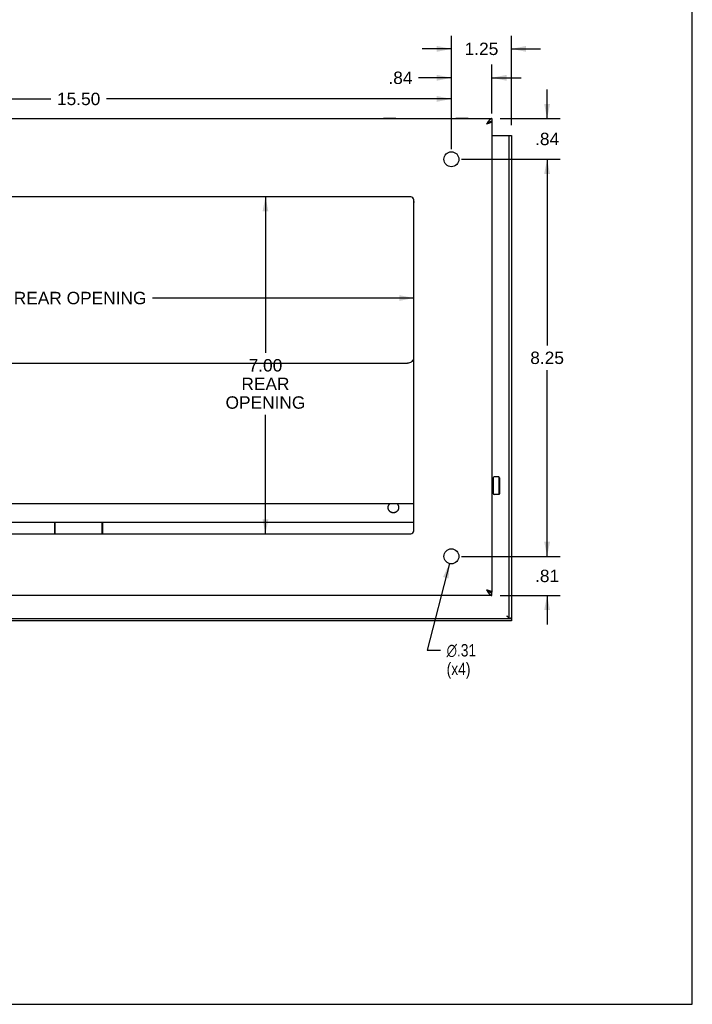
# Model space of a CAD drawing. Header units: inches. Extents: x 0 to 51.5, y 0 to 33.3.
# Tile 3 of 3: x 37.5 to 51.5, y 0 to 20.5. Entities that reach past the tile are written whole.
import ezdxf

# ---------------------------------------------------------------- set-up
doc = ezdxf.new("R2010")
doc.units = ezdxf.units.IN
doc.header["$LTSCALE"] = 2.833333
doc.header["$MEASUREMENT"] = 0
doc.layers.get('0').update_dxf_attribs({"linetype": 'CONTINUOUS'})
doc.layers.add('02___PRT_ALL_AXES', color=7, linetype='CONTINUOUS')
doc.layers.add('DIMENSIONS', color=7, linetype='CONTINUOUS')
doc.styles.get("Standard").update_dxf_attribs({"font": 'arial.ttf'})
doc.styles.add('TEXTSTYLE_1', font='gdt', dxfattribs={"width": 0.8})
doc.dimstyles.new('DIMSTYLE_1', dxfattribs={"dimtxt": 0.257576, "dimasz": 0.30303, "dimexe": 0.09, "dimexo": 0.07, "dimgap": 0.0425, "dimtad": 0, "dimtih": 1, "dimtoh": 1, "dimzin": 4, "dimdsep": 46, "dimtxsty": 'Standard', "dimblk": '_FILLED', "dimblk1": '_FILLED', "dimblk2": '_FILLED', "dimcen": 0.09, "dimazin": 1, "dimtfac": 1, "dimtdec": 3, "dimtofl": 0, "dimtmove": 0, "dimatfit": 3, "dimldrblk": '_FILLED', "dimfxl": 0, "dimtolj": 1, "dimtzin": 4, "dimarcsym": 0})
doc.dimstyles.new('DIMSTYLE_2', dxfattribs={"dimtxt": 0.257576, "dimasz": 0.30303, "dimexe": 0.09, "dimexo": 0.07, "dimgap": 0.09, "dimtad": 0, "dimtih": 1, "dimtoh": 1, "dimzin": 4, "dimdsep": 46, "dimtxsty": 'Standard', "dimblk": '_FILLED', "dimblk1": '_FILLED', "dimblk2": '_FILLED', "dimcen": 0.09, "dimazin": 1, "dimtfac": 1, "dimtdec": 3, "dimtofl": 0, "dimtmove": 0, "dimatfit": 1, "dimldrblk": '_FILLED', "dimfxl": 0, "dimtolj": 1, "dimtzin": 4, "dimarcsym": 0})

# ---------------------------------------------------------------- blocks, each defined once
blk = doc.blocks.new('_FILLED')
at = {"color": 0, "linetype": 'ByBlock'}
blk.add_solid([(0, 0), (-1, 0.2), (-1, -0.2)], dxfattribs=at)
blk = doc.blocks.new('*D3')
at = {"layer": 'DIMENSIONS', "color": 2, "linetype": 'Continuous'}
for p, q in [((31.006, 17.769), (31.006, 19.084)), ((46.506, 17.769), (46.506, 19.084)), ((31.006, 18.811), (38.177, 18.811)), ((46.506, 18.811), (39.334, 18.811))]:
    blk.add_line(p, q, dxfattribs=at)
at = {"layer": 'DIMENSIONS', "color": 2, "linetype": 'Continuous', "xscale": 0.303030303, "yscale": 0.303030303, "zscale": 0.303030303, "rotation": 180}
blk.add_blockref('_FILLED', (31.006, 18.811), dxfattribs=at)
at = {"layer": 'DIMENSIONS', "color": 2, "linetype": 'Continuous', "xscale": 0.303030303, "yscale": 0.303030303, "zscale": 0.303030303}
blk.add_blockref('_FILLED', (46.506, 18.811), dxfattribs=at)
at = {"layer": 'DIMENSIONS', "color": 2, "linetype": 'Continuous', "insert": (38.756, 18.94), "char_height": 0.2576, "width": 0.90008, "attachment_point": 2, "line_spacing_factor": 0.9}
blk.add_mtext('15.50', dxfattribs=at)
blk = doc.blocks.new('*D4')
at = {"layer": 'DIMENSIONS', "color": 2, "linetype": 'Continuous'}
for p, q in [((46.506, 17.769), (46.506, 20.124)), ((47.756, 18.263), (47.756, 20.124)), ((46.506, 19.851), (45.899, 19.851)), ((47.756, 19.851), (48.362, 19.851))]:
    blk.add_line(p, q, dxfattribs=at)
at = {"layer": 'DIMENSIONS', "color": 2, "linetype": 'Continuous', "xscale": 0.303030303, "yscale": 0.303030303, "zscale": 0.303030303}
blk.add_blockref('_FILLED', (46.506, 19.851), dxfattribs=at)
at = {"layer": 'DIMENSIONS', "color": 2, "linetype": 'Continuous', "xscale": 0.303030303, "yscale": 0.303030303, "zscale": 0.303030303, "rotation": 180}
blk.add_blockref('_FILLED', (47.756, 19.851), dxfattribs=at)
at = {"layer": 'DIMENSIONS', "color": 2, "linetype": 'Continuous', "insert": (47.131, 19.98), "char_height": 0.2576, "width": 0.69995, "attachment_point": 2, "line_spacing_factor": 0.9}
blk.add_mtext('1.25', dxfattribs=at)
blk = doc.blocks.new('*D5')
at = {"layer": 'DIMENSIONS', "color": 2, "linetype": 'Continuous'}
for p, q in [((46.506, 17.769), (46.506, 19.523)), ((47.349, 18.508), (47.349, 19.523)), ((46.506, 19.25), (45.825, 19.25)), ((47.349, 19.25), (47.955, 19.25))]:
    blk.add_line(p, q, dxfattribs=at)
at = {"layer": 'DIMENSIONS', "color": 2, "linetype": 'Continuous', "xscale": 0.303030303, "yscale": 0.303030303, "zscale": 0.303030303}
blk.add_blockref('_FILLED', (46.506, 19.25), dxfattribs=at)
at = {"layer": 'DIMENSIONS', "color": 2, "linetype": 'Continuous', "xscale": 0.303030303, "yscale": 0.303030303, "zscale": 0.303030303, "rotation": 180}
blk.add_blockref('_FILLED', (47.349, 19.25), dxfattribs=at)
at = {"layer": 'DIMENSIONS', "color": 2, "linetype": 'Continuous', "insert": (45.697, 19.379), "char_height": 0.2576, "width": 0.49983, "attachment_point": 3, "line_spacing_factor": 0.9}
blk.add_mtext('.84', dxfattribs=at)
blk = doc.blocks.new('*D8')
at = {"layer": 'DIMENSIONS', "color": 2, "linetype": 'Continuous'}
for p, q in [((48.496, 18.401), (48.496, 19.007)), ((47.521, 18.401), (48.769, 18.401)), ((46.718, 17.557), (48.769, 17.557)), ((48.496, 17.557), (48.496, 16.951))]:
    blk.add_line(p, q, dxfattribs=at)
at = {"layer": 'DIMENSIONS', "color": 2, "linetype": 'Continuous', "xscale": 0.303030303, "yscale": 0.303030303, "zscale": 0.303030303}
for p, rotation in [((48.496, 18.401), 270), ((48.496, 17.557), 90)]:
    blk.add_blockref('_FILLED', p, dxfattribs=dict(at, rotation=rotation))
at = {"layer": 'DIMENSIONS', "color": 2, "linetype": 'Continuous', "insert": (48.496, 18.108), "char_height": 0.2576, "width": 0.49983, "attachment_point": 2, "line_spacing_factor": 0.9}
blk.add_mtext('.84', dxfattribs=at)
blk = doc.blocks.new('*D9')
at = {"layer": 'DIMENSIONS', "color": 2, "linetype": 'Continuous'}
for p, q in [((46.718, 17.557), (48.769, 17.557)), ((48.496, 17.557), (48.496, 13.69)), ((48.496, 9.307), (48.496, 13.175)), ((46.718, 9.307), (48.769, 9.307))]:
    blk.add_line(p, q, dxfattribs=at)
at = {"layer": 'DIMENSIONS', "color": 2, "linetype": 'Continuous', "xscale": 0.303030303, "yscale": 0.303030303, "zscale": 0.303030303}
for p, rotation in [((48.496, 17.557), 90), ((48.496, 9.307), 270)]:
    blk.add_blockref('_FILLED', p, dxfattribs=dict(at, rotation=rotation))
at = {"layer": 'DIMENSIONS', "color": 2, "linetype": 'Continuous', "insert": (48.496, 13.561), "char_height": 0.2576, "width": 0.69995, "attachment_point": 2, "line_spacing_factor": 0.9}
blk.add_mtext('8.25', dxfattribs=at)
blk = doc.blocks.new('*D10')
at = {"layer": 'DIMENSIONS', "color": 2, "linetype": 'Continuous'}
for p, q in [((48.496, 9.307), (48.496, 9.913)), ((46.718, 9.307), (48.769, 9.307)), ((47.521, 8.495), (48.769, 8.495)), ((48.496, 8.495), (48.496, 7.889))]:
    blk.add_line(p, q, dxfattribs=at)
at = {"layer": 'DIMENSIONS', "color": 2, "linetype": 'Continuous', "xscale": 0.303030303, "yscale": 0.303030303, "zscale": 0.303030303}
for p, rotation in [((48.496, 9.307), 270), ((48.496, 8.495), 90)]:
    blk.add_blockref('_FILLED', p, dxfattribs=dict(at, rotation=rotation))
at = {"layer": 'DIMENSIONS', "color": 2, "linetype": 'Continuous', "insert": (48.496, 9.03), "char_height": 0.2576, "width": 0.49983, "attachment_point": 2, "line_spacing_factor": 0.9}
blk.add_mtext('.81', dxfattribs=at)
blk = doc.blocks.new('*D11')
at = {"layer": 'DIMENSIONS', "color": 2, "linetype": 'Continuous'}
for p, q in [((31.787, 14.674), (36.28, 14.674)), ((45.724, 14.674), (40.291, 14.674))]:
    blk.add_line(p, q, dxfattribs=at)
at = {"layer": 'DIMENSIONS', "color": 2, "linetype": 'Continuous', "xscale": 0.303030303, "yscale": 0.303030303, "zscale": 0.303030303, "rotation": 180}
blk.add_blockref('_FILLED', (31.787, 14.674), dxfattribs=at)
at = {"layer": 'DIMENSIONS', "color": 2, "linetype": 'Continuous', "xscale": 0.303030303, "yscale": 0.303030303, "zscale": 0.303030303}
blk.add_blockref('_FILLED', (45.724, 14.674), dxfattribs=at)
at = {"layer": 'DIMENSIONS', "color": 2, "linetype": 'Continuous', "insert": (38.286, 14.803), "char_height": 0.25758, "width": 3.75352, "attachment_point": 2, "line_spacing_factor": 0.9}
blk.add_mtext('13.94 REAR OPENING', dxfattribs=at)
blk = doc.blocks.new('*D12')
at = {"layer": 'DIMENSIONS', "color": 2, "linetype": 'Continuous'}
for p, q in [((42.64, 16.776), (42.64, 13.534)), ((42.64, 9.776), (42.64, 12.246))]:
    blk.add_line(p, q, dxfattribs=at)
at = {"layer": 'DIMENSIONS', "color": 2, "linetype": 'Continuous', "xscale": 0.303030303, "yscale": 0.303030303, "zscale": 0.303030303}
for p, rotation in [((42.64, 16.776), 90), ((42.64, 9.776), 270)]:
    blk.add_blockref('_FILLED', p, dxfattribs=dict(at, rotation=rotation))
at = {"layer": 'DIMENSIONS', "color": 2, "linetype": 'Continuous', "insert": (42.64, 13.405), "char_height": 0.2576, "width": 1.65653, "attachment_point": 2, "line_spacing_factor": 0.9}
blk.add_mtext('7.00\\PREAR\\POPENING', dxfattribs=at)
blk = doc.blocks.new('*D13')
at = {"layer": 'DIMENSIONS', "color": 2, "linetype": 'Continuous'}
for p, q in [((46.466, 9.156), (46, 7.355)), ((46, 7.355), (46.278, 7.355))]:
    blk.add_line(p, q, dxfattribs=at)
at = {"layer": 'DIMENSIONS', "color": 2, "linetype": 'Continuous', "xscale": 0.303030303, "yscale": 0.303030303, "zscale": 0.303030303, "rotation": 75.4730575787}
blk.add_blockref('_FILLED', (46.466, 9.156), dxfattribs=at)
at = {"layer": 'DIMENSIONS', "color": 2, "linetype": 'Continuous', "insert": (46.407, 7.484), "char_height": 0.25758, "width": 0.84327, "attachment_point": 1, "line_spacing_factor": 0.9, "style": 'TEXTSTYLE_1'}
blk.add_mtext('{\\fgdt;n}\\fArial;.31\\P(x4)', dxfattribs=at)

msp = doc.modelspace()

# ---------------------------------------------------------------- linework, layer by layer
at = {"color": 7, "linetype": 'Continuous'}
for p, q in [((51.515, 0), (51.515, 33.333)), ((45.352, 18.405), (45.096, 18.405)), ((45.096, 18.405), (45.096, 18.401)), ((45.352, 18.405), (45.352, 18.401)), ((46.852, 18.405), (46.596, 18.405)), ((46.596, 18.405), (46.596, 18.401)), ((46.852, 18.405), (46.852, 18.401)), ((47.247, 18.296), (47.237, 18.289)), ((47.24, 18.291), (47.237, 18.289)), ((47.244, 18.294), (47.24, 18.291)), ((47.247, 18.295), (47.244, 18.294)), ((47.25, 18.299), (47.247, 18.296)), ((47.25, 18.297), (47.247, 18.295)), ((47.254, 18.301), (47.25, 18.299)), ((47.253, 18.299), (47.25, 18.297)), ((47.255, 18.301), (47.253, 18.299)), ((47.257, 18.303), (47.254, 18.301)), ((47.26, 18.306), (47.257, 18.303)), ((47.348, 18.336), (47.318, 18.336)), ((47.349, 18.401), (47.349, 18.341)), ((47.349, 18.051), (47.756, 18.051)), ((47.708, 8.021), (47.708, 18.051)), ((45.724, 16.682), (45.721, 16.627)), ((45.721, 16.627), (45.721, 13.446)), ((31.915, 13.321), (45.596, 13.321)), ((47.377, 10.941), (47.377, 10.61)), ((47.509, 10.941), (47.489, 10.961)), ((47.489, 10.961), (47.489, 10.59)), ((47.509, 10.941), (47.509, 10.61)), ((47.509, 10.61), (47.489, 10.59)), ((45.724, 10.396), (31.787, 10.396)), ((38.256, 10.008), (38.256, 9.776)), ((38.263, 10.008), (38.263, 9.776)), ((39.248, 9.776), (39.248, 10.008)), ((39.256, 9.776), (39.256, 10.008)), ((47.244, 8.602), (47.237, 8.607)), ((47.237, 8.607), (47.247, 8.6)), ((47.247, 8.6), (47.252, 8.596)), ((47.251, 8.598), (47.249, 8.6)), ((47.252, 8.596), (47.255, 8.594)), ((47.255, 8.594), (47.259, 8.591)), ((47.259, 8.591), (47.262, 8.589)), ((47.262, 8.589), (47.265, 8.587)), ((47.348, 8.56), (47.318, 8.56)), ((47.349, 8.495), (47.349, 8.555)), ((29.756, 8.016), (47.756, 8.016)), ((47.661, 8.063), (47.666, 8.06)), ((47.664, 8.061), (47.661, 8.063)), ((47.668, 8.057), (47.664, 8.061)), ((47.666, 8.06), (47.668, 8.058)), ((47.668, 8.058), (47.671, 8.056)), ((47.671, 8.055), (47.668, 8.057)), ((47.671, 8.056), (47.674, 8.055)), ((47.674, 8.053), (47.671, 8.055)), ((47.677, 8.05), (47.674, 8.053)), ((47.68, 8.048), (47.677, 8.05)), ((47.683, 8.046), (47.68, 8.048)), ((47.707, 8.021), (47.756, 8.021)), ((47.756, 8.016), (47.756, 7.968)), ((0, 0), (51.515, 0))]:
    msp.add_line(p, q, dxfattribs=at)
at = {"color": 3, "linetype": 'Continuous'}
for p, q in [((30.162, 18.401), (47.349, 18.401)), ((47.246, 18.302), (47.237, 18.289)), ((47.249, 18.307), (47.246, 18.302)), ((47.252, 18.312), (47.249, 18.307)), ((47.259, 18.295), (47.252, 18.293)), ((47.264, 18.297), (47.259, 18.295)), ((47.268, 18.298), (47.264, 18.297)), ((47.273, 18.3), (47.268, 18.298)), ((47.277, 18.301), (47.273, 18.3)), ((47.282, 18.303), (47.277, 18.301)), ((47.286, 18.304), (47.282, 18.303)), ((47.29, 18.305), (47.286, 18.304)), ((47.295, 18.307), (47.29, 18.305)), ((47.349, 18.336), (47.348, 18.336)), ((47.349, 18.336), (47.349, 8.56)), ((47.756, 18.051), (47.756, 8.021)), ((45.662, 16.776), (31.849, 16.776)), ((45.724, 9.839), (45.724, 16.714)), ((45.408, 10.326), (45.408, 10.32)), ((45.724, 10.008), (31.787, 10.008)), ((31.849, 9.776), (45.662, 9.776)), ((47.254, 8.602), (47.237, 8.607)), ((47.237, 8.607), (47.242, 8.599)), ((47.242, 8.599), (47.247, 8.591)), ((47.261, 8.6), (47.254, 8.602)), ((47.268, 8.598), (47.261, 8.6)), ((47.273, 8.596), (47.268, 8.598)), ((47.277, 8.595), (47.273, 8.596)), ((47.282, 8.593), (47.277, 8.595)), ((47.286, 8.592), (47.282, 8.593)), ((47.349, 8.495), (30.162, 8.495)), ((47.247, 8.591), (47.25, 8.586)), ((47.25, 8.586), (47.254, 8.581)), ((47.254, 8.581), (47.257, 8.576)), ((47.29, 8.59), (47.286, 8.592)), ((47.349, 8.56), (47.348, 8.56)), ((47.756, 7.968), (29.756, 7.968))]:
    msp.add_line(p, q, dxfattribs=at)
for points in [[(47.252, 18.293), (47.242, 18.29), (47.24, 18.29), (47.237, 18.289)], [(47.349, 18.401), (47.348, 18.401), (47.346, 18.401), (47.344, 18.401), (47.343, 18.401), (47.341, 18.4), (47.339, 18.4), (47.338, 18.4), (47.336, 18.399), (47.334, 18.399), (47.333, 18.398), (47.331, 18.397), (47.33, 18.397), (47.328, 18.396), (47.326, 18.395), (47.325, 18.394), (47.323, 18.393), (47.321, 18.393), (47.32, 18.391), (47.318, 18.39), (47.316, 18.389), (47.315, 18.388), (47.313, 18.387), (47.311, 18.386), (47.31, 18.384), (47.308, 18.383), (47.306, 18.381), (47.305, 18.38), (47.303, 18.378), (47.302, 18.377), (47.3, 18.375), (47.298, 18.374), (47.297, 18.372), (47.295, 18.37), (47.293, 18.368), (47.292, 18.366), (47.29, 18.364), (47.288, 18.363), (47.287, 18.361), (47.285, 18.359), (47.283, 18.357), (47.282, 18.354), (47.28, 18.352), (47.278, 18.35), (47.277, 18.348), (47.275, 18.346), (47.274, 18.344), (47.272, 18.341), (47.27, 18.339), (47.269, 18.337), (47.267, 18.334), (47.265, 18.332), (47.264, 18.329), (47.262, 18.327), (47.26, 18.325), (47.259, 18.322), (47.257, 18.32), (47.255, 18.317), (47.252, 18.312)], [(47.348, 18.336), (47.348, 18.335), (47.347, 18.335), (47.347, 18.334), (47.346, 18.333), (47.346, 18.332), (47.345, 18.332), (47.344, 18.331), (47.344, 18.33), (47.343, 18.33), (47.342, 18.329), (47.341, 18.328), (47.34, 18.327), (47.339, 18.327), (47.338, 18.326), (47.337, 18.325), (47.336, 18.325), (47.335, 18.324), (47.333, 18.323), (47.332, 18.323), (47.331, 18.322), (47.33, 18.321), (47.328, 18.32), (47.327, 18.32), (47.325, 18.319), (47.324, 18.318), (47.322, 18.318), (47.321, 18.317), (47.319, 18.316), (47.317, 18.315), (47.316, 18.315), (47.314, 18.314), (47.312, 18.313), (47.31, 18.313), (47.308, 18.312), (47.307, 18.311), (47.305, 18.31), (47.303, 18.31), (47.301, 18.309), (47.299, 18.308), (47.297, 18.308), (47.295, 18.307)], [(45.19, 10.32), (45.19, 10.326), (45.191, 10.332), (45.192, 10.338), (45.193, 10.344), (45.194, 10.349), (45.196, 10.355), (45.198, 10.361), (45.2, 10.366), (45.203, 10.371), (45.206, 10.376), (45.209, 10.381), (45.213, 10.386), (45.216, 10.391), (45.22, 10.395), (45.221, 10.396)], [(45.408, 10.32), (45.408, 10.314), (45.408, 10.308), (45.407, 10.303), (45.406, 10.297), (45.404, 10.291), (45.403, 10.285), (45.401, 10.28), (45.398, 10.274), (45.396, 10.269), (45.393, 10.264), (45.39, 10.259), (45.386, 10.254), (45.382, 10.25), (45.378, 10.245), (45.374, 10.241), (45.37, 10.237), (45.365, 10.233), (45.36, 10.23), (45.356, 10.227), (45.35, 10.224), (45.345, 10.221), (45.34, 10.219), (45.334, 10.217), (45.328, 10.215), (45.323, 10.214), (45.317, 10.213), (45.311, 10.212), (45.305, 10.211), (45.299, 10.211), (45.293, 10.211), (45.288, 10.212), (45.282, 10.213), (45.276, 10.214), (45.27, 10.215), (45.265, 10.217), (45.259, 10.219), (45.254, 10.221), (45.248, 10.224), (45.243, 10.227), (45.238, 10.23), (45.233, 10.233), (45.229, 10.237), (45.224, 10.241), (45.22, 10.245), (45.216, 10.25), (45.213, 10.254), (45.209, 10.259), (45.206, 10.264), (45.203, 10.269), (45.2, 10.274), (45.198, 10.28), (45.196, 10.285), (45.194, 10.291), (45.193, 10.297), (45.192, 10.303), (45.191, 10.308), (45.19, 10.314), (45.19, 10.32)], [(45.377, 10.396), (45.378, 10.395), (45.382, 10.391), (45.386, 10.386), (45.39, 10.381), (45.393, 10.376), (45.396, 10.371), (45.398, 10.366), (45.401, 10.361), (45.403, 10.355), (45.404, 10.349), (45.406, 10.344), (45.407, 10.338), (45.408, 10.332), (45.408, 10.326)], [(47.257, 8.576), (47.259, 8.574), (47.26, 8.571), (47.262, 8.569), (47.264, 8.566), (47.265, 8.564), (47.267, 8.562), (47.269, 8.559), (47.27, 8.557), (47.272, 8.555), (47.274, 8.552), (47.275, 8.55), (47.277, 8.548), (47.278, 8.546), (47.28, 8.543), (47.282, 8.541), (47.283, 8.539), (47.285, 8.537), (47.287, 8.535), (47.288, 8.533), (47.29, 8.531), (47.292, 8.529), (47.293, 8.528), (47.295, 8.526), (47.297, 8.524), (47.298, 8.522), (47.3, 8.521), (47.302, 8.519), (47.303, 8.517), (47.305, 8.516), (47.306, 8.514), (47.308, 8.513), (47.31, 8.512), (47.311, 8.51), (47.313, 8.509), (47.315, 8.508), (47.316, 8.507), (47.318, 8.505), (47.32, 8.504), (47.321, 8.503), (47.323, 8.502), (47.325, 8.501), (47.326, 8.501), (47.328, 8.5), (47.33, 8.499), (47.331, 8.498), (47.333, 8.498), (47.334, 8.497), (47.336, 8.497), (47.338, 8.496), (47.339, 8.496), (47.341, 8.496), (47.343, 8.495), (47.344, 8.495), (47.346, 8.495), (47.348, 8.495), (47.349, 8.495)], [(47.348, 8.56), (47.348, 8.56), (47.347, 8.561), (47.347, 8.562), (47.346, 8.563), (47.346, 8.563), (47.345, 8.564), (47.344, 8.565), (47.344, 8.565), (47.343, 8.566), (47.342, 8.567), (47.341, 8.568), (47.34, 8.568), (47.339, 8.569), (47.338, 8.57), (47.337, 8.57), (47.336, 8.571), (47.335, 8.572), (47.333, 8.573), (47.332, 8.573), (47.331, 8.574), (47.33, 8.575), (47.328, 8.575), (47.327, 8.576), (47.325, 8.577), (47.324, 8.578), (47.322, 8.578), (47.321, 8.579), (47.319, 8.58), (47.317, 8.58), (47.316, 8.581), (47.314, 8.582), (47.312, 8.583), (47.31, 8.583), (47.308, 8.584), (47.307, 8.585), (47.305, 8.585), (47.303, 8.586), (47.301, 8.587), (47.299, 8.588), (47.297, 8.588), (47.295, 8.589), (47.29, 8.59)]]:
    msp.add_lwpolyline(points, dxfattribs=at)
at = {"color": 7, "linetype": 'Continuous'}
for points in [[(47.273, 18.314), (47.272, 18.313), (47.271, 18.313), (47.27, 18.312), (47.269, 18.311), (47.268, 18.31), (47.267, 18.309), (47.266, 18.308), (47.264, 18.307), (47.263, 18.306), (47.262, 18.305), (47.261, 18.304), (47.259, 18.303), (47.258, 18.303), (47.257, 18.302), (47.255, 18.301)], [(47.274, 18.314), (47.272, 18.313), (47.27, 18.312), (47.269, 18.311), (47.267, 18.31), (47.265, 18.309), (47.264, 18.308), (47.26, 18.306)], [(47.29, 18.324), (47.288, 18.323), (47.287, 18.322), (47.285, 18.321), (47.283, 18.32), (47.282, 18.319), (47.28, 18.318), (47.278, 18.317), (47.277, 18.316), (47.275, 18.315), (47.274, 18.314)], [(47.318, 18.336), (47.316, 18.336), (47.315, 18.335), (47.313, 18.334), (47.311, 18.334), (47.31, 18.333), (47.308, 18.333), (47.306, 18.332), (47.305, 18.331), (47.303, 18.331), (47.302, 18.33), (47.3, 18.329), (47.298, 18.328), (47.297, 18.327), (47.295, 18.327), (47.293, 18.326), (47.292, 18.325), (47.29, 18.324)], [(47.349, 18.341), (47.348, 18.341), (47.346, 18.341), (47.344, 18.341), (47.343, 18.341), (47.341, 18.341), (47.339, 18.341), (47.338, 18.34), (47.336, 18.34), (47.334, 18.34), (47.333, 18.34), (47.331, 18.339), (47.33, 18.339), (47.328, 18.339), (47.326, 18.338), (47.325, 18.338), (47.323, 18.338), (47.321, 18.337), (47.32, 18.337), (47.318, 18.336)], [(45.721, 13.446), (45.72, 13.426), (45.715, 13.407), (45.708, 13.389), (45.697, 13.373), (45.685, 13.358), (45.67, 13.345), (45.653, 13.335), (45.635, 13.327), (45.616, 13.323), (45.596, 13.321)], [(45.408, 10.32), (45.408, 10.316), (45.408, 10.31), (45.407, 10.304), (45.406, 10.298), (45.404, 10.293), (45.403, 10.287), (45.401, 10.281), (45.398, 10.276), (45.396, 10.271), (45.393, 10.265), (45.39, 10.261), (45.386, 10.256), (45.382, 10.251), (45.378, 10.247), (45.374, 10.243), (45.37, 10.239), (45.365, 10.235), (45.36, 10.231), (45.356, 10.228), (45.35, 10.225), (45.345, 10.223), (45.34, 10.22), (45.334, 10.218), (45.328, 10.217), (45.323, 10.215), (45.317, 10.214), (45.311, 10.213), (45.305, 10.213), (45.299, 10.213), (45.293, 10.213), (45.288, 10.213), (45.282, 10.214), (45.276, 10.215), (45.27, 10.217), (45.265, 10.218), (45.259, 10.22), (45.254, 10.223), (45.248, 10.225), (45.243, 10.228), (45.238, 10.231), (45.233, 10.235), (45.229, 10.239), (45.224, 10.243), (45.22, 10.247), (45.216, 10.251), (45.213, 10.256), (45.209, 10.261), (45.206, 10.265), (45.203, 10.271), (45.2, 10.276), (45.198, 10.281), (45.196, 10.287), (45.194, 10.293), (45.193, 10.298), (45.192, 10.304), (45.191, 10.31), (45.19, 10.316), (45.19, 10.32)], [(47.249, 8.6), (47.247, 8.6), (47.244, 8.602)], [(47.273, 8.582), (47.272, 8.582), (47.271, 8.583), (47.27, 8.584), (47.269, 8.585), (47.268, 8.586), (47.267, 8.587), (47.266, 8.588), (47.264, 8.589), (47.263, 8.59), (47.262, 8.591), (47.261, 8.591), (47.259, 8.592), (47.258, 8.593), (47.257, 8.594), (47.255, 8.595), (47.254, 8.596), (47.251, 8.598)], [(47.265, 8.587), (47.267, 8.586), (47.269, 8.585), (47.27, 8.584), (47.272, 8.583)], [(47.272, 8.583), (47.274, 8.581), (47.275, 8.58), (47.277, 8.579), (47.278, 8.578), (47.28, 8.577), (47.282, 8.576), (47.283, 8.575), (47.285, 8.574), (47.287, 8.574), (47.288, 8.573)], [(47.288, 8.573), (47.29, 8.572), (47.292, 8.571), (47.293, 8.57), (47.295, 8.569), (47.297, 8.568), (47.298, 8.568), (47.3, 8.567), (47.302, 8.566), (47.303, 8.565), (47.305, 8.565), (47.306, 8.564), (47.308, 8.563), (47.31, 8.563), (47.311, 8.562), (47.313, 8.561), (47.315, 8.561), (47.316, 8.56)], [(47.316, 8.56), (47.318, 8.56), (47.32, 8.559), (47.321, 8.559), (47.323, 8.558), (47.325, 8.558), (47.326, 8.557), (47.328, 8.557), (47.33, 8.557), (47.331, 8.556), (47.333, 8.556), (47.334, 8.556), (47.336, 8.556), (47.338, 8.555), (47.339, 8.555), (47.341, 8.555), (47.343, 8.555), (47.344, 8.555), (47.346, 8.555), (47.348, 8.555), (47.349, 8.555)], [(47.674, 8.055), (47.676, 8.053), (47.677, 8.052), (47.679, 8.051), (47.68, 8.05), (47.681, 8.05), (47.682, 8.049), (47.683, 8.048), (47.684, 8.047), (47.686, 8.046), (47.687, 8.045), (47.688, 8.045), (47.689, 8.044), (47.69, 8.043), (47.691, 8.042), (47.692, 8.041), (47.693, 8.04), (47.694, 8.039), (47.695, 8.039), (47.696, 8.038), (47.696, 8.037)], [(47.697, 8.036), (47.696, 8.037), (47.695, 8.038), (47.693, 8.039), (47.692, 8.04), (47.69, 8.041), (47.689, 8.042), (47.687, 8.043), (47.686, 8.044), (47.684, 8.045), (47.683, 8.046)], [(47.696, 8.037), (47.697, 8.036), (47.698, 8.035), (47.699, 8.034), (47.7, 8.034), (47.7, 8.033), (47.701, 8.032), (47.702, 8.031), (47.702, 8.03), (47.703, 8.029), (47.703, 8.029), (47.704, 8.028), (47.704, 8.027), (47.705, 8.026), (47.705, 8.025), (47.706, 8.024), (47.706, 8.024), (47.706, 8.023), (47.707, 8.022), (47.707, 8.021)], [(47.756, 8.016), (47.754, 8.016), (47.753, 8.016), (47.751, 8.016), (47.75, 8.016), (47.748, 8.016), (47.747, 8.016), (47.745, 8.017), (47.744, 8.017), (47.742, 8.017), (47.741, 8.017), (47.739, 8.018), (47.738, 8.018), (47.736, 8.018), (47.735, 8.019), (47.733, 8.019), (47.732, 8.02), (47.73, 8.02), (47.729, 8.02), (47.727, 8.021)]]:
    msp.add_lwpolyline(points, dxfattribs=at)
at = {"color": 3, "linetype": 'Continuous'}
for centre in [(46.506, 17.557), (46.506, 9.307)]:
    msp.add_circle(centre, 0.156, dxfattribs=at)
for centre, start, end in [((45.662, 16.714), 0, 90), ((45.662, 9.839), 270, 360)]:
    msp.add_arc(centre, 0.0625, start, end, dxfattribs=at)
at = {"color": 7, "linetype": 'Continuous'}
for centre, start, end in [((47.357, 10.919), 270, 360), ((47.397, 10.941), 90, 180), ((47.357, 10.633), 0, 90), ((47.397, 10.61), 180, 270)]:
    msp.add_arc(centre, 0.02, start, end, dxfattribs=at)
at = {"layer": '02___PRT_ALL_AXES', "color": 7, "linetype": 'Continuous'}
for p, q in [((47.357, 10.899), (47.349, 10.899)), ((47.489, 10.961), (47.397, 10.961)), ((47.357, 10.653), (47.349, 10.653)), ((47.489, 10.59), (47.397, 10.59))]:
    msp.add_line(p, q, dxfattribs=at)

# ---------------------------------------------------------------- dimensions: what is measured, and where the dimension line sits
at = {"layer": 'DIMENSIONS', "color": 2, "linetype": 'Continuous'}
for base, p1, p2, angle, picture, middle in [((46.506, 19.851), (47.756, 18.193), (46.506, 17.699), 180, '*D4', (47.143, 19.85)), ((46.506, 19.25), (47.349, 18.438), (46.506, 17.699), 180, '*D5', (45.454, 19.249)), ((48.496, 17.557), (47.451, 18.401), (46.648, 17.557), 270, '*D8', (48.503, 17.978)), ((48.496, 9.307), (46.648, 17.557), (46.648, 9.307), 270, '*D9', (48.495, 13.431)), ((48.496, 9.307), (47.451, 8.495), (46.648, 9.307), 90, '*D10', (48.478, 8.9))]:
    dim = msp.add_linear_dim(base=base, p1=p1, p2=p2, angle=angle, dimstyle='DIMSTYLE_1', dxfattribs=at)
    dim.commit()
    dim.dimension.update_dxf_attribs({"geometry": picture, "text_midpoint": middle, "dimtype": 160})
dim = msp.add_linear_dim(base=(46.506, 18.811), p1=(31.006, 17.699), p2=(46.506, 17.699), dimstyle='DIMSTYLE_1', dxfattribs=at)
dim.commit()
dim.dimension.update_dxf_attribs({"geometry": '*D3', "text_midpoint": (38.767, 18.81), "dimtype": 160})
dim = msp.add_linear_dim(base=(42.64, 9.776), p1=(45.662, 16.776), p2=(45.662, 9.776), angle=270, text='<>\\PREAR\\POPENING', dimstyle='DIMSTYLE_1', dxfattribs=at)
dim.commit()
dim.dimension.update_dxf_attribs({"geometry": '*D12', "text_midpoint": (42.64, 12.89), "dimtype": 160})
dim = msp.add_linear_dim(base=(45.724, 14.674), p1=(31.787, 16.714), p2=(45.724, 16.714), text='<> REAR OPENING', dimstyle='DIMSTYLE_1', dxfattribs=at)
dim.commit()
dim.dimension.update_dxf_attribs({"geometry": '*D11', "text_midpoint": (38.286, 14.674), "dimtype": 160})
dim = msp.add_diameter_dim_2p(p1=(46.466, 9.156), p2=(46.545, 9.459), text='%%c<>\\P(x4)', dimstyle='DIMSTYLE_2', override={"dimpost": '<>'}, dxfattribs=at)
dim.commit()
dim.dimension.update_dxf_attribs({"geometry": '*D13', "text_midpoint": (46.828, 7.162), "dimtype": 163})

doc.saveas('drawing.dxf')
